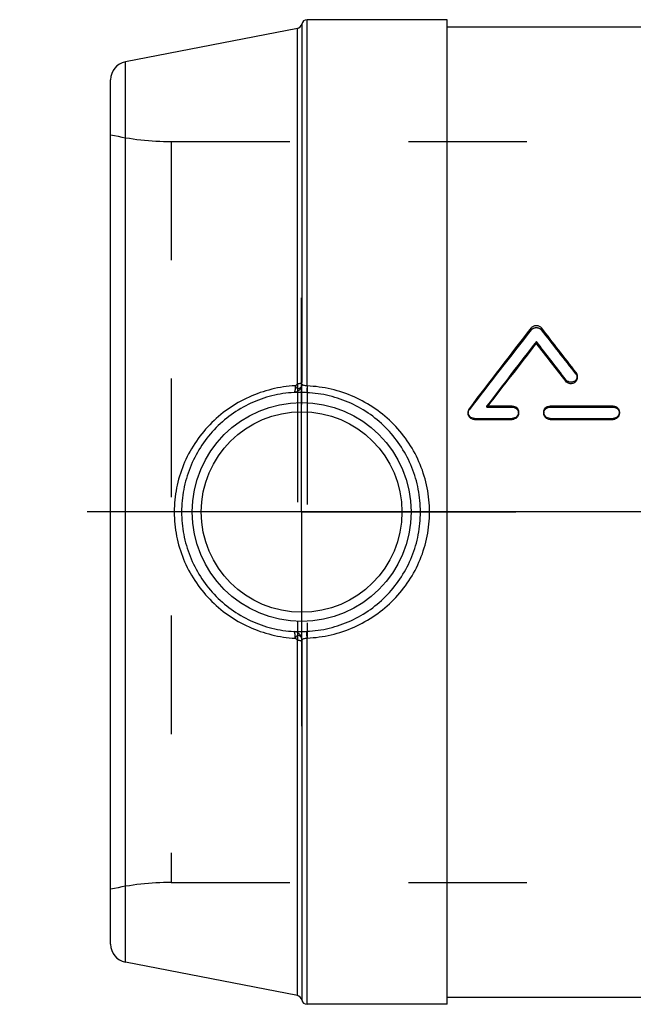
# Model space of a CAD drawing. Header units: millimetres. Extents: x 422 to 578, y 413 to 587.
# Tile 1 of 4: x 422 to 456, y 418 to 472. Entities that reach past the tile are written whole.
import ezdxf

# ---------------------------------------------------------------- set-up
doc = ezdxf.new("R2010")
doc.units = ezdxf.units.MM
doc.header["$LTSCALE"] = 65.185185
doc.linetypes.add('CENTER', pattern=[0.6, 0.375, -0.075, 0.075, -0.075])
doc.linetypes.add('HIDDEN', pattern=[0.2, 0.1, -0.1])
for name, color, linetype in [('ACHSEN_S', 7, 'CONTINUOUS'), ('KOERPER', 7, 'CONTINUOUS'), ('KONST.EL_MIT_GEO', 7, 'CONTINUOUS')]:
    doc.layers.add(name, color=color, linetype=linetype)

msp = doc.modelspace()

# ---------------------------------------------------------------- linework, layer by layer
at = {"layer": 'ACHSEN_S', "color": 2, "linetype": 'CENTER'}
msp.add_line((578, 445.288), (422, 445.288), dxfattribs=at)
at = {"layer": 'KOERPER', "color": 7, "linetype": 'Continuous'}
for p, q in [((445.5, 472.363), (437.8, 472.363)), ((445.5, 418.212), (445.5, 472.363)), ((445.5, 471.962), (477.404, 471.962)), ((445.5, 418.613), (554.5, 418.613)), ((445.5, 418.212), (437.8, 418.212))]:
    msp.add_line(p, q, dxfattribs=at)
at = {"layer": 'KOERPER', "color": 8, "linetype": 'HIDDEN'}
for p, q in [((430.333, 465.663), (487.49, 465.663)), ((430.333, 424.913), (569.667, 424.913))]:
    msp.add_line(p, q, dxfattribs=at)
at = {"layer": 'KOERPER', "color": 2, "linetype": 'CENTER'}
for q in [(437.5, 457.073), (425.714, 445.288), (437.5, 433.502), (449.286, 445.288)]:
    msp.add_line((437.5, 445.288), q, dxfattribs=at)
at = {"layer": 'KONST.EL_MIT_GEO', "color": 7, "linetype": 'Continuous'}
for p, q in [((437.8, 452.22), (437.8, 472.363)), ((437.268, 471.883), (427.809, 470.045)), ((437.268, 452.345), (437.268, 471.883)), ((437.506, 472.12), (437.506, 452.408)), ((427.809, 420.53), (427.809, 470.045)), ((427, 421.512), (427, 469.063)), ((450.408, 454.558), (450.408, 454.663)), ((452.656, 452.676), (452.656, 452.759)), ((452.032, 452.475), (452.032, 452.556)), ((447.692, 451.121), (449.08, 451.121)), ((451.16, 451.121), (454.627, 451.121)), ((446.653, 450.778), (446.653, 450.717)), ((449.427, 450.717), (449.427, 450.778)), ((450.814, 450.778), (450.814, 450.717)), ((454.974, 450.717), (454.974, 450.778)), ((447, 450.377), (447, 450.435)), ((447, 450.435), (449.08, 450.435)), ((447, 450.377), (449.08, 450.377)), ((449.08, 450.377), (449.08, 450.435)), ((451.16, 450.377), (451.16, 450.435)), ((451.16, 450.435), (454.627, 450.435)), ((451.16, 450.377), (454.627, 450.377)), ((454.627, 450.377), (454.627, 450.435)), ((437.268, 418.692), (437.268, 438.23)), ((437.506, 438.167), (437.506, 418.455)), ((437.8, 418.212), (437.8, 438.355)), ((437.268, 418.692), (427.809, 420.53))]:
    msp.add_line(p, q, dxfattribs=at)
at = {"layer": 'KONST.EL_MIT_GEO', "color": 8, "linetype": 'HIDDEN'}
for p, q in [((430.333, 465.663), (430.333, 424.913)), ((450.125, 455.298), (450.125, 455.41)), ((450.69, 455.298), (450.69, 455.41)), ((452.587, 452.876), (452.587, 452.961)), ((437.268, 452.345), (437.268, 438.23)), ((437.506, 438.167), (437.506, 452.408)), ((437.8, 452.22), (437.8, 438.355)), ((447.692, 451.056), (447.692, 451.121)), ((447.742, 451.121), (447.692, 451.056)), ((449.08, 451.056), (449.08, 451.121)), ((451.16, 451.056), (451.16, 451.121)), ((454.627, 451.056), (454.627, 451.121)), ((446.722, 450.92), (446.722, 450.984)), ((447.692, 451.056), (449.08, 451.056)), ((451.16, 451.056), (454.627, 451.056))]:
    msp.add_line(p, q, dxfattribs=at)
at = {"layer": 'KONST.EL_MIT_GEO', "color": 7, "linetype": 'Continuous'}
for radius in [6.017, 5.517]:
    msp.add_circle((437.5, 445.288), radius, dxfattribs=at)
for centre, radius, start, end in [((437.8, 472.062), 0.3, 90, 168.9038), ((437.211, 472.178), 0.3, 281, 348.9038), ((428, 469.063), 1, 101, 180), ((710.962, 251.375), 331.159, 141.96637, 142.93244), ((196.041, 256.188), 323.319, 37.48843, 38.03747), ((714.885, 249.037), 335.007, 142.13572, 142.89899), ((711.016, 249.662), 331.511, 141.82468, 142.57647), ((190.162, 252.313), 329.656, 37.40407, 37.86636), ((193.778, 252.775), 326.458, 37.71373, 38.17729), ((446.994, 450.778), 0.34, 142.8792, 179.9774), ((428, 421.512), 1, 180, 259), ((437.211, 418.397), 0.3, 11.0962, 79), ((437.8, 418.512), 0.3, 191.0962, 270)]:
    msp.add_arc(centre, radius, start, end, dxfattribs=at)
at = {"layer": 'KONST.EL_MIT_GEO', "color": 8, "linetype": 'HIDDEN'}
for centre, radius, start, end in [((430.333, 480.663), 15, 257.1614, 270), ((707.324, 251.846), 327.939, 141.65498, 142.62372), ((199.568, 256.625), 320.208, 37.79833, 38.34886), ((430.333, 409.913), 15, 90, 102.8386)]:
    msp.add_arc(centre, radius, start, end, dxfattribs=at)
at = {"layer": 'KONST.EL_MIT_GEO', "color": 7, "linetype": 'Continuous'}
for points, knots in [([(450.125, 455.41), (450.158, 455.452), (450.246, 455.522), (450.408, 455.557), (450.57, 455.522), (450.657, 455.452), (450.69, 455.41)], [0, 0, 0, 0, 0.248707, 0.499964, 0.75124, 1, 1, 1, 1]), ([(452.656, 452.759), (452.656, 452.724), (452.645, 452.652), (452.595, 452.557), (452.517, 452.481), (452.42, 452.432), (452.312, 452.415), (452.204, 452.43), (452.106, 452.478), (452.053, 452.528), (452.032, 452.556)], [0, 0, 0, 0, 0.12372, 0.2475, 0.372191, 0.497901, 0.623464, 0.749856, 0.874934, 1, 1, 1, 1]), ([(452.587, 452.961), (452.609, 452.932), (452.644, 452.867), (452.656, 452.795), (452.656, 452.759)], [0, 0, 0, 0, 0.502514, 1, 1, 1, 1]), ([(437.149, 452.23), (436.713, 452.206), (435.841, 452.076), (434.589, 451.643), (433.433, 450.983), (432.419, 450.117), (431.586, 449.075), (430.966, 447.894), (430.584, 446.616), (430.498, 445.73), (430.498, 445.288)], [0, 0, 0, 0, 0.123759, 0.248382, 0.373501, 0.4988, 0.624111, 0.7494, 0.874692, 1, 1, 1, 1]), ([(437.52, 452.312), (437.515, 452.254), (437.485, 452.14), (437.388, 451.995), (437.25, 451.894), (437.14, 451.864), (437.085, 451.86)], [0, 0, 0, 0, 0.256934, 0.509822, 0.757143, 1, 1, 1, 1]), ([(437.149, 452.23), (437.149, 452.183), (437.148, 452.095), (437.138, 451.993), (437.125, 451.929), (437.114, 451.895), (437.102, 451.871), (437.091, 451.861), (437.085, 451.86)], [0, 0, 0, 0, 0.373856, 0.67927, 0.797574, 0.889889, 0.955989, 1, 1, 1, 1]), ([(437.149, 452.23), (437.163, 452.235), (437.19, 452.247), (437.227, 452.271), (437.258, 452.302), (437.268, 452.331), (437.268, 452.345)], [0, 0, 0, 0, 0.251706, 0.504079, 0.75531, 1, 1, 1, 1]), ([(437.149, 452.23), (437.15, 452.224), (437.154, 452.211), (437.163, 452.194), (437.171, 452.177), (437.183, 452.156), (437.202, 452.133), (437.236, 452.103), (437.286, 452.08), (437.353, 452.08), (437.416, 452.109), (437.459, 452.152), (437.487, 452.195), (437.503, 452.232), (437.515, 452.271), (437.518, 452.298), (437.52, 452.312)], [0, 0, 0, 0, 0.033946, 0.067712, 0.100482, 0.132512, 0.19471, 0.254253, 0.366892, 0.477128, 0.593545, 0.720181, 0.78735, 0.857006, 0.928163, 1, 1, 1, 1]), ([(437.268, 452.345), (437.296, 452.347), (437.348, 452.351), (437.418, 452.364), (437.471, 452.381), (437.498, 452.398), (437.506, 452.408)], [0, 0, 0, 0, 0.336096, 0.627002, 0.851568, 1, 1, 1, 1]), ([(437.52, 452.312), (437.517, 452.316), (437.512, 452.33), (437.506, 452.362), (437.506, 452.389), (437.506, 452.408)], [0, 0, 0, 0, 0.181667, 0.418165, 1, 1, 1, 1]), ([(437.8, 452.22), (437.768, 452.223), (437.709, 452.232), (437.628, 452.25), (437.564, 452.275), (437.531, 452.298), (437.52, 452.312)], [0, 0, 0, 0, 0.319914, 0.602403, 0.828524, 1, 1, 1, 1]), ([(437.8, 452.22), (437.798, 452.171), (437.794, 452.102), (437.79, 452.015), (437.787, 451.961), (437.784, 451.916), (437.782, 451.886), (437.781, 451.868), (437.78, 451.859), (437.779, 451.853), (437.779, 451.85), (437.779, 451.849)], [0, 0, 0, 0, 0.390622, 0.560309, 0.707001, 0.826971, 0.91717, 0.950361, 0.975317, 0.991888, 1, 1, 1, 1]), ([(444.535, 445.288), (444.535, 445.733), (444.447, 446.626), (444.059, 447.911), (443.432, 449.095), (442.592, 450.135), (441.571, 450.997), (440.405, 451.653), (439.134, 452.08), (438.245, 452.201), (437.8, 452.22)], [0, 0, 0, 0, 0.125478, 0.250694, 0.375537, 0.500102, 0.624636, 0.749404, 0.874548, 1, 1, 1, 1]), ([(452.656, 452.676), (452.656, 452.641), (452.645, 452.57), (452.595, 452.476), (452.517, 452.401), (452.42, 452.353), (452.312, 452.335), (452.204, 452.351), (452.106, 452.398), (452.053, 452.447), (452.032, 452.475)], [0, 0, 0, 0, 0.122917, 0.246153, 0.370709, 0.496688, 0.622767, 0.749685, 0.875048, 1, 1, 1, 1]), ([(437.085, 451.86), (436.677, 451.837), (435.859, 451.713), (434.687, 451.299), (433.609, 450.667), (432.668, 449.842), (431.899, 448.853), (431.33, 447.737), (430.981, 446.535), (430.902, 445.703), (430.902, 445.288)], [0, 0, 0, 0, 0.123564, 0.248142, 0.373289, 0.498631, 0.623979, 0.749306, 0.874642, 1, 1, 1, 1]), ([(437.779, 451.849), (437.703, 451.852), (437.559, 451.856), (437.363, 451.858), (437.208, 451.858), (437.12, 451.859), (437.085, 451.86)], [0, 0, 0, 0, 0.328821, 0.620553, 0.849042, 1, 1, 1, 1]), ([(444.035, 445.288), (444.035, 445.706), (443.955, 446.544), (443.6, 447.752), (443.025, 448.868), (442.251, 449.854), (441.305, 450.675), (440.219, 451.303), (439.03, 451.714), (438.197, 451.831), (437.779, 451.849)], [0, 0, 0, 0, 0.125576, 0.25085, 0.375687, 0.500185, 0.624629, 0.749334, 0.874481, 1, 1, 1, 1]), ([(449.08, 451.121), (449.125, 451.121), (449.217, 451.103), (449.332, 451.027), (449.409, 450.913), (449.427, 450.823), (449.427, 450.778)], [0, 0, 0, 0, 0.252504, 0.50366, 0.752606, 1, 1, 1, 1]), ([(450.814, 450.778), (450.814, 450.823), (450.832, 450.913), (450.909, 451.027), (451.024, 451.103), (451.115, 451.121), (451.16, 451.121)], [0, 0, 0, 0, 0.247456, 0.496629, 0.747557, 1, 1, 1, 1]), ([(454.627, 451.121), (454.673, 451.121), (454.764, 451.103), (454.879, 451.027), (454.956, 450.913), (454.974, 450.823), (454.974, 450.778)], [0, 0, 0, 0, 0.252504, 0.50366, 0.752606, 1, 1, 1, 1]), ([(447, 450.435), (446.955, 450.435), (446.864, 450.452), (446.749, 450.529), (446.671, 450.643), (446.653, 450.734), (446.653, 450.778)], [0, 0, 0, 0, 0.250952, 0.50148, 0.75102, 1, 1, 1, 1]), ([(447, 450.377), (446.955, 450.377), (446.864, 450.395), (446.749, 450.47), (446.671, 450.583), (446.653, 450.673), (446.653, 450.717)], [0, 0, 0, 0, 0.252239, 0.503306, 0.752314, 1, 1, 1, 1]), ([(449.427, 450.778), (449.427, 450.734), (449.409, 450.643), (449.332, 450.529), (449.216, 450.452), (449.125, 450.435), (449.08, 450.435)], [0, 0, 0, 0, 0.24921, 0.498353, 0.748537, 1, 1, 1, 1]), ([(449.427, 450.717), (449.427, 450.673), (449.409, 450.583), (449.331, 450.47), (449.216, 450.395), (449.125, 450.377), (449.08, 450.377)], [0, 0, 0, 0, 0.247914, 0.496527, 0.747248, 1, 1, 1, 1]), ([(451.16, 450.435), (451.115, 450.435), (451.024, 450.452), (450.909, 450.529), (450.832, 450.643), (450.814, 450.734), (450.814, 450.778)], [0, 0, 0, 0, 0.251509, 0.501909, 0.75096, 1, 1, 1, 1]), ([(451.16, 450.377), (451.115, 450.377), (451.024, 450.395), (450.909, 450.47), (450.832, 450.583), (450.814, 450.673), (450.814, 450.717)], [0, 0, 0, 0, 0.252799, 0.503734, 0.752255, 1, 1, 1, 1]), ([(454.974, 450.778), (454.974, 450.734), (454.956, 450.643), (454.879, 450.529), (454.764, 450.452), (454.673, 450.435), (454.627, 450.435)], [0, 0, 0, 0, 0.24921, 0.498353, 0.748537, 1, 1, 1, 1]), ([(454.974, 450.717), (454.974, 450.673), (454.956, 450.583), (454.878, 450.47), (454.763, 450.395), (454.672, 450.377), (454.627, 450.377)], [0, 0, 0, 0, 0.247914, 0.496527, 0.747248, 1, 1, 1, 1]), ([(430.498, 445.288), (430.498, 444.845), (430.584, 443.959), (430.966, 442.681), (431.586, 441.5), (432.419, 440.458), (433.433, 439.592), (434.589, 438.932), (435.841, 438.499), (436.713, 438.369), (437.149, 438.345)], [0, 0, 0, 0, 0.125308, 0.2506, 0.375889, 0.5012, 0.626499, 0.751618, 0.876241, 1, 1, 1, 1]), ([(430.902, 445.288), (430.902, 444.872), (430.981, 444.04), (431.33, 442.838), (431.899, 441.722), (432.668, 440.733), (433.609, 439.908), (434.687, 439.276), (435.859, 438.862), (436.677, 438.738), (437.085, 438.715)], [0, 0, 0, 0, 0.125358, 0.250694, 0.376021, 0.501369, 0.626711, 0.751858, 0.876436, 1, 1, 1, 1]), ([(437.779, 438.726), (438.197, 438.744), (439.03, 438.861), (440.219, 439.272), (441.305, 439.9), (442.251, 440.721), (443.025, 441.707), (443.6, 442.823), (443.955, 444.031), (444.035, 444.869), (444.035, 445.288)], [0, 0, 0, 0, 0.125519, 0.250666, 0.375371, 0.499815, 0.624313, 0.74915, 0.874424, 1, 1, 1, 1]), ([(437.8, 438.355), (438.245, 438.374), (439.134, 438.495), (440.405, 438.922), (441.571, 439.578), (442.592, 440.44), (443.432, 441.48), (444.059, 442.664), (444.447, 443.949), (444.535, 444.842), (444.535, 445.288)], [0, 0, 0, 0, 0.125452, 0.250596, 0.375364, 0.499898, 0.624463, 0.749306, 0.874522, 1, 1, 1, 1]), ([(437.085, 438.715), (437.12, 438.716), (437.208, 438.717), (437.363, 438.717), (437.559, 438.719), (437.703, 438.723), (437.779, 438.726)], [0, 0, 0, 0, 0.150958, 0.379447, 0.671179, 1, 1, 1, 1]), ([(437.52, 438.263), (437.515, 438.321), (437.485, 438.435), (437.388, 438.58), (437.25, 438.681), (437.14, 438.711), (437.085, 438.715)], [0, 0, 0, 0, 0.256934, 0.509822, 0.757143, 1, 1, 1, 1]), ([(437.149, 438.345), (437.149, 438.392), (437.148, 438.48), (437.138, 438.582), (437.125, 438.646), (437.114, 438.68), (437.102, 438.704), (437.091, 438.714), (437.085, 438.715)], [0, 0, 0, 0, 0.373856, 0.67927, 0.797574, 0.889889, 0.955989, 1, 1, 1, 1]), ([(437.8, 438.355), (437.798, 438.404), (437.794, 438.473), (437.79, 438.56), (437.787, 438.614), (437.784, 438.659), (437.782, 438.689), (437.781, 438.707), (437.78, 438.716), (437.779, 438.722), (437.779, 438.725), (437.779, 438.726)], [0, 0, 0, 0, 0.390622, 0.560309, 0.707001, 0.82697, 0.91717, 0.950361, 0.975317, 0.991888, 1, 1, 1, 1]), ([(437.52, 438.263), (437.518, 438.277), (437.515, 438.304), (437.503, 438.343), (437.487, 438.38), (437.459, 438.423), (437.416, 438.466), (437.353, 438.495), (437.286, 438.495), (437.236, 438.472), (437.202, 438.442), (437.183, 438.419), (437.171, 438.398), (437.163, 438.381), (437.154, 438.364), (437.15, 438.351), (437.149, 438.345)], [0, 0, 0, 0, 0.071837, 0.142994, 0.21265, 0.279819, 0.406455, 0.522872, 0.633108, 0.745747, 0.80529, 0.867488, 0.899518, 0.932288, 0.966054, 1, 1, 1, 1]), ([(437.149, 438.345), (437.163, 438.34), (437.19, 438.328), (437.227, 438.304), (437.258, 438.273), (437.268, 438.244), (437.268, 438.23)], [0, 0, 0, 0, 0.251706, 0.504079, 0.75531, 1, 1, 1, 1]), ([(437.506, 438.167), (437.498, 438.177), (437.471, 438.194), (437.418, 438.211), (437.348, 438.224), (437.296, 438.228), (437.268, 438.23)], [0, 0, 0, 0, 0.148432, 0.372998, 0.663904, 1, 1, 1, 1]), ([(437.52, 438.263), (437.517, 438.259), (437.512, 438.245), (437.506, 438.213), (437.506, 438.186), (437.506, 438.167)], [0, 0, 0, 0, 0.181667, 0.418165, 1, 1, 1, 1]), ([(437.52, 438.263), (437.531, 438.277), (437.564, 438.3), (437.628, 438.325), (437.709, 438.343), (437.768, 438.352), (437.8, 438.355)], [0, 0, 0, 0, 0.171476, 0.397597, 0.680086, 1, 1, 1, 1])]:
    msp.add_open_spline(points, degree=3, knots=knots, dxfattribs=at)
at = {"layer": 'KONST.EL_MIT_GEO', "color": 8, "linetype": 'HIDDEN'}
for points, knots in [([(450.125, 455.298), (450.158, 455.339), (450.246, 455.408), (450.408, 455.443), (450.569, 455.408), (450.657, 455.339), (450.69, 455.298)], [0, 0, 0, 0, 0.248234, 0.499964, 0.751714, 1, 1, 1, 1]), ([(452.587, 452.876), (452.609, 452.847), (452.644, 452.783), (452.656, 452.711), (452.656, 452.676)], [0, 0, 0, 0, 0.503067, 1, 1, 1, 1]), ([(446.653, 450.717), (446.653, 450.753), (446.665, 450.826), (446.7, 450.891), (446.722, 450.92)], [0, 0, 0, 0, 0.497996, 1, 1, 1, 1]), ([(449.08, 451.056), (449.125, 451.056), (449.217, 451.039), (449.332, 450.963), (449.409, 450.85), (449.427, 450.761), (449.427, 450.717)], [0, 0, 0, 0, 0.253796, 0.505487, 0.753896, 1, 1, 1, 1]), ([(450.814, 450.717), (450.814, 450.761), (450.832, 450.85), (450.909, 450.963), (451.024, 451.039), (451.115, 451.056), (451.16, 451.056)], [0, 0, 0, 0, 0.246165, 0.494802, 0.746265, 1, 1, 1, 1]), ([(454.627, 451.056), (454.673, 451.056), (454.764, 451.039), (454.879, 450.963), (454.956, 450.85), (454.974, 450.761), (454.974, 450.717)], [0, 0, 0, 0, 0.253796, 0.505487, 0.753896, 1, 1, 1, 1])]:
    msp.add_open_spline(points, degree=3, knots=knots, dxfattribs=at)

doc.saveas('drawing.dxf')
